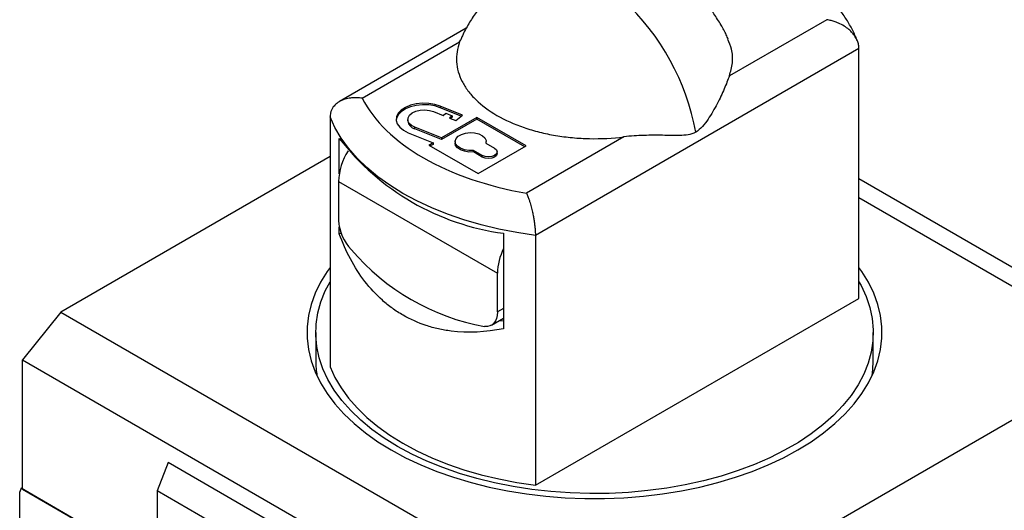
# Model space of a CAD drawing. Header units: millimetres. Extents: x 13 to 546, y 13 to 419.
# Tile 12 of 14: x 466 to 517, y 354 to 380. Entities that reach past the tile are written whole.
import ezdxf

# ---------------------------------------------------------------- set-up
doc = ezdxf.new("R2010")
doc.units = ezdxf.units.MM
doc.header["$LTSCALE"] = 2

msp = doc.modelspace()

# ---------------------------------------------------------------- linework, layer by layer
for p, q in [((507.81, 379.637), (502.781, 376.734)), ((489.189, 379.192), (482.636, 375.408)), ((483.816, 375.583), (488.845, 378.486)), ((488.845, 378.486), (488.903, 378.599)), ((509.476, 378.149), (492.757, 368.498)), ((509.476, 365.248), (509.476, 378.149)), ((488.992, 374.711), (487.845, 375.175)), ((487.845, 375.175), (487.845, 375.093)), ((488.925, 374.657), (487.845, 375.093)), ((482.151, 374.621), (482.151, 361.72)), ((486.163, 374.489), (486.163, 374.408)), ((487.501, 374.891), (487.992, 374.693)), ((489.732, 374.589), (487.9, 373.532)), ((489.732, 374.508), (487.9, 373.45)), ((487.992, 374.693), (488.136, 374.811)), ((488.136, 374.811), (488.463, 374.678)), ((488.463, 374.678), (488.32, 374.56)), ((488.32, 374.56), (488.648, 374.428)), ((488.463, 374.597), (488.386, 374.533)), ((488.463, 374.678), (488.463, 374.597)), ((488.648, 374.428), (488.992, 374.711)), ((492.278, 373.12), (489.732, 374.589)), ((489.732, 374.589), (489.732, 374.508)), ((492.207, 373.079), (489.732, 374.508)), ((487.9, 373.532), (486.526, 374.087)), ((486.526, 374.006), (486.526, 374.087)), ((487.9, 373.45), (486.526, 374.006)), ((482.626, 371.687), (482.626, 373.508)), ((486.181, 373.804), (487.469, 373.283)), ((487.9, 373.532), (487.9, 373.45)), ((497.331, 373.588), (492.302, 370.684)), ((487.469, 373.283), (487.257, 373.161)), ((487.257, 373.161), (489.803, 371.691)), ((487.469, 373.201), (487.328, 373.12)), ((487.469, 373.283), (487.469, 373.201)), ((488.611, 373.346), (488.611, 373.264)), ((490.015, 372.63), (489.56, 372.892)), ((489.56, 372.811), (489.56, 372.892)), ((489.803, 371.691), (492.278, 373.12)), ((490.197, 373.26), (490.651, 372.997)), ((490.211, 373.264), (490.21, 373.252)), ((490.211, 373.264), (490.211, 373.346)), ((482.151, 372.578), (468.236, 364.545)), ((490.015, 372.548), (489.56, 372.811)), ((490.015, 372.548), (490.015, 372.63)), ((490.783, 372.732), (490.783, 372.814)), ((525.37, 362.245), (509.476, 371.421)), ((482.59, 371.282), (490.793, 366.547)), ((482.59, 371.282), (482.59, 369.282)), ((509.476, 370.455), (523.39, 362.422)), ((482.626, 368.582), (482.626, 368.945)), ((482.626, 368.582), (482.715, 368.633)), ((491.112, 368.609), (491.112, 363.683)), ((492.757, 368.498), (492.757, 355.597)), ((490.793, 364.547), (490.793, 366.547)), ((492.757, 355.597), (509.476, 365.248)), ((491.112, 364.731), (490.793, 364.547)), ((468.236, 364.545), (466.256, 362.082)), ((468.236, 364.545), (497.652, 347.564)), ((490.482, 363.86), (491.112, 364.223)), ((490.922, 364.114), (491.112, 364.094)), ((481.413, 363.484), (481.413, 362.014)), ((510.213, 362.014), (510.213, 363.484)), ((523.39, 362.422), (497.652, 347.564)), ((466.256, 362.082), (495.672, 345.101)), ((466.256, 355.4), (466.256, 362.082)), ((473.787, 356.769), (473.221, 355.311)), ((488.141, 348.482), (473.787, 356.769)), ((466.185, 355.441), (466.115, 355.259)), ((466.115, 353.697), (466.115, 355.259)), ((466.185, 355.441), (466.256, 355.482)), ((473.044, 351.481), (466.185, 355.441)), ((466.256, 355.4), (473.221, 351.379)), ((487.575, 347.024), (473.221, 355.311)), ((473.221, 355.311), (473.221, 347.95))]:
    msp.add_line(p, q)
at = {"flags": 128}
for points in [[(487.845, 375.093), (487.56, 375.183), (487.247, 375.234), (486.923, 375.243), (486.603, 375.21), (486.304, 375.138), (486.04, 375.028), (485.825, 374.888), (485.67, 374.723), (485.582, 374.543), (485.565, 374.448)], [(487.845, 375.175), (487.56, 375.265), (487.247, 375.315), (486.923, 375.325), (486.603, 375.292), (486.304, 375.219), (486.04, 375.11), (485.825, 374.969), (485.67, 374.805), (485.582, 374.624), (485.566, 374.437), (485.622, 374.253), (485.749, 374.08), (485.938, 373.928), (486.181, 373.804)], [(486.526, 374.087), (486.349, 374.183), (486.227, 374.303), (486.168, 374.439), (486.177, 374.578), (486.255, 374.711), (486.393, 374.825), (486.582, 374.912), (486.806, 374.965), (487.047, 374.98), (487.285, 374.954), (487.501, 374.891)], [(492.757, 368.498), (491.8, 368.642), (490.863, 368.825), (489.951, 369.046), (489.068, 369.303), (488.218, 369.596), (487.407, 369.922), (486.637, 370.281), (485.914, 370.67), (485.239, 371.088), (484.618, 371.532), (484.052, 372.001), (483.545, 372.491), (483.1, 373.001), (482.717, 373.528), (482.401, 374.069), (482.151, 374.621)], [(489.56, 372.892), (489.322, 372.887), (489.091, 372.923), (488.889, 372.996), (488.734, 373.1), (488.638, 373.226), (488.611, 373.363), (488.656, 373.499), (488.767, 373.62), (488.936, 373.718), (489.147, 373.782), (489.381, 373.808), (489.618, 373.792), (489.837, 373.737), (490.017, 373.647), (490.144, 373.53), (490.206, 373.397), (490.197, 373.26)], [(489.56, 372.811), (489.322, 372.805), (489.091, 372.841), (488.889, 372.914), (488.734, 373.018), (488.638, 373.145), (488.611, 373.264)], [(490.651, 372.997), (490.749, 372.913), (490.783, 372.814), (490.749, 372.714), (490.651, 372.63), (490.505, 372.574), (490.333, 372.554), (490.161, 372.574), (490.015, 372.63)], [(490.783, 372.732), (490.749, 372.633), (490.651, 372.548), (490.505, 372.492), (490.333, 372.472), (490.161, 372.492), (490.015, 372.548)], [(482.151, 366.843), (481.999, 366.629), (481.659, 366.077), (481.385, 365.514), (481.179, 364.94), (481.041, 364.361), (480.972, 363.777), (480.972, 363.191), (481.041, 362.607), (481.179, 362.027), (481.385, 361.454), (481.659, 360.89), (481.999, 360.339), (482.402, 359.802), (482.869, 359.282), (483.396, 358.782), (483.981, 358.304), (484.62, 357.85), (485.313, 357.422), (486.054, 357.022), (486.84, 356.653), (487.669, 356.315), (488.535, 356.011), (489.435, 355.742), (490.365, 355.509), (491.321, 355.313), (492.297, 355.155), (493.29, 355.036), (494.295, 354.956), (495.306, 354.916), (496.32, 354.916), (497.332, 354.956), (498.336, 355.036), (499.329, 355.155), (500.305, 355.313), (501.261, 355.509), (502.191, 355.742), (503.091, 356.011), (503.958, 356.315), (504.786, 356.653), (505.573, 357.022), (506.314, 357.422), (507.006, 357.85), (507.646, 358.304), (508.23, 358.782), (508.757, 359.282), (509.224, 359.802), (509.628, 360.339), (509.967, 360.89), (510.241, 361.454), (510.447, 362.027), (510.585, 362.607), (510.654, 363.191), (510.654, 363.777), (510.585, 364.361), (510.447, 364.94), (510.241, 365.514), (509.967, 366.077), (509.628, 366.629), (509.476, 366.843)], [(509.476, 366.11), (509.584, 365.914), (509.844, 365.354), (510.036, 364.784), (510.158, 364.208), (510.211, 363.629), (510.193, 363.049), (510.106, 362.471), (509.949, 361.898), (509.722, 361.332), (509.429, 360.777), (509.068, 360.236), (508.644, 359.71), (508.156, 359.202), (507.609, 358.716), (507.004, 358.252), (506.345, 357.814), (505.634, 357.404), (504.875, 357.023), (504.073, 356.674), (503.23, 356.358), (502.351, 356.077), (501.44, 355.832), (500.501, 355.624), (499.54, 355.454), (498.561, 355.324), (497.568, 355.233), (496.567, 355.182), (495.562, 355.172), (494.558, 355.203), (493.56, 355.273), (492.574, 355.384), (491.603, 355.534), (490.653, 355.723), (489.727, 355.95), (488.832, 356.213), (487.97, 356.512), (487.147, 356.845), (486.366, 357.21), (485.631, 357.606), (484.945, 358.03), (484.313, 358.481), (483.736, 358.956), (483.219, 359.454), (482.762, 359.971), (482.37, 360.505), (482.042, 361.053), (481.782, 361.614), (481.59, 362.183), (481.468, 362.759), (481.415, 363.339), (481.433, 363.919), (481.52, 364.497), (481.678, 365.07), (481.904, 365.635), (482.151, 366.11)], [(490.793, 364.547), (490.781, 364.373), (490.747, 364.217), (490.69, 364.081), (490.613, 363.969), (490.517, 363.882), (490.403, 363.823), (490.275, 363.793), (490.136, 363.793)], [(482.151, 361.72), (482.401, 361.167), (482.717, 360.626), (483.1, 360.1), (483.545, 359.59), (484.052, 359.099), (484.618, 358.631), (485.239, 358.187), (485.914, 357.769), (486.637, 357.38), (487.407, 357.021), (488.218, 356.694), (489.068, 356.402), (489.951, 356.144), (490.863, 355.924), (491.8, 355.741), (492.757, 355.597)], [(510.153, 361.257), (510.193, 361.579), (510.213, 362.014)]]:
    msp.add_lwpolyline(points, dxfattribs=at)
for centre, radius, start, end in [((488.912, 371.614), 12.327, 10.3398, 47.0781), ((486.632, 374.466), 0.473, 187.1226, 256.9623), ((492.831, 381.387), 12.893, 217.6713, 262.3341), ((485.814, 371.161), 3.226, 148.0642, 177.842), ((484.926, 369.398), 2.339, 182.852, 224.1239), ((493.875, 366.452), 3.083, 153.6538, 178.2385), ((492.27, 375.445), 11.846, 220.3866, 259.6187), ((486.253, 362.016), 4.84, 180.0196, 189.0228)]:
    msp.add_arc(centre, radius, start, end)
for points, knots in [([(509.392, 378.528), (509.362, 378.61), (509.263, 378.878), (509.036, 379.316), (508.717, 379.841), (508.341, 380.351), (507.914, 380.844), (507.437, 381.317), (506.913, 381.768), (506.345, 382.194), (505.737, 382.595), (505.091, 382.969), (504.41, 383.314), (503.699, 383.631), (502.961, 383.917), (502.198, 384.173), (501.416, 384.398), (500.62, 384.591), (499.838, 384.75), (499.316, 384.83), (499.068, 384.868)], [0, 0, 0, 0, 0.02491, 0.080775, 0.137339, 0.194557, 0.252335, 0.31054, 0.369032, 0.427678, 0.486369, 0.545009, 0.603523, 0.66187, 0.720009, 0.777896, 0.835463, 0.892593, 0.949057, 1, 1, 1, 1]), ([(502.352, 379.36), (502.231, 379.557), (502.06, 379.836), (501.771, 380.227), (501.504, 380.554), (501.158, 380.926), (500.763, 381.295), (500.317, 381.654), (499.826, 381.99), (499.292, 382.296), (498.72, 382.562), (498.118, 382.784), (497.489, 382.956), (496.841, 383.074), (496.179, 383.136), (495.51, 383.139), (494.839, 383.082), (494.174, 382.965), (493.518, 382.789), (492.881, 382.551), (492.386, 382.326), (492.117, 382.163), (492.042, 382.117)], [0, 0, 0, 0, 0.058536, 0.082711, 0.123004, 0.165336, 0.211203, 0.259558, 0.309919, 0.361865, 0.415062, 0.469239, 0.524185, 0.579733, 0.635756, 0.692158, 0.748867, 0.805828, 0.863004, 0.920366, 0.977898, 1, 1, 1, 1]), ([(492.042, 382.117), (491.92, 382.048), (491.599, 381.864), (491.117, 381.508), (490.596, 381.057), (490.118, 380.558), (489.686, 380.015), (489.307, 379.431), (489.044, 378.957), (488.928, 378.671), (488.899, 378.6)], [0, 0, 0, 0, 0.087897, 0.230774, 0.374061, 0.517796, 0.662046, 0.806911, 0.952541, 1, 1, 1, 1]), ([(509.476, 378.149), (509.475, 378.182), (509.473, 378.246), (509.456, 378.346), (509.43, 378.446), (509.393, 378.548), (509.346, 378.65), (509.287, 378.751), (509.218, 378.851), (509.139, 378.949), (509.049, 379.044), (508.911, 379.17), (508.704, 379.32), (508.462, 379.447), (508.237, 379.535), (508.035, 379.597), (507.888, 379.623), (507.81, 379.637)], [0, 0, 0, 0, 0.046456, 0.093484, 0.141173, 0.18961, 0.238879, 0.289058, 0.340221, 0.392439, 0.445779, 0.500302, 0.618109, 0.749928, 0.821121, 0.904475, 1, 1, 1, 1]), ([(502.72, 378.629), (502.687, 378.704), (502.578, 378.954), (502.445, 379.193), (502.352, 379.36)], [0, 0, 0, 0, 0.300244, 1, 1, 1, 1]), ([(488.845, 378.486), (488.718, 378.148), (488.666, 377.807), (488.697, 377.294), (488.726, 377.121), (488.822, 376.782), (488.953, 376.448), (489.155, 376.127), (489.392, 375.811), (489.529, 375.656), (489.984, 375.214), (490.347, 374.944), (491.195, 374.454), (491.663, 374.245), (492.428, 373.983), (492.695, 373.904), (493.242, 373.766), (493.799, 373.65), (494.377, 373.574), (494.964, 373.519), (495.264, 373.502), (496.155, 373.484), (496.745, 373.514), (497.331, 373.588)], [0, 0, 0, 0, 0.125, 0.125, 0.1875, 0.1875, 0.25, 0.3125, 0.3125, 0.375, 0.375, 0.5, 0.5, 0.625, 0.625, 0.6875, 0.6875, 0.75, 0.8125, 0.8125, 0.875, 0.875, 1, 1, 1, 1]), ([(502.781, 376.734), (502.845, 376.959), (502.976, 377.416), (502.941, 378.058), (502.776, 378.454), (502.706, 378.623)], [0, 0, 0, 0, 0.35867, 0.727741, 1, 1, 1, 1]), ([(502.781, 376.734), (502.704, 376.531), (502.616, 376.304), (502.407, 375.819), (502.286, 375.56), (502.009, 375.031), (501.854, 374.763), (501.587, 374.373), (501.492, 374.245), (501.282, 374.008), (501.167, 373.9), (501.039, 373.827)], [0, 0, 0, 0, 0.25, 0.25, 0.5, 0.5, 0.75, 0.75, 0.875, 0.875, 1, 1, 1, 1]), ([(483.816, 375.583), (483.77, 375.589), (483.681, 375.601), (483.551, 375.608), (483.43, 375.609), (483.318, 375.604), (483.145, 375.587), (482.924, 375.54), (482.662, 375.435), (482.441, 375.283), (482.291, 375.108), (482.205, 374.938), (482.159, 374.784), (482.154, 374.675), (482.151, 374.621)], [0, 0, 0, 0, 0.056267, 0.109449, 0.159521, 0.206461, 0.25025, 0.379656, 0.499976, 0.634644, 0.761111, 0.841355, 0.920853, 1, 1, 1, 1]), ([(501.039, 373.827), (500.911, 373.752), (500.778, 373.716), (500.506, 373.674), (500.365, 373.666), (499.938, 373.655), (499.642, 373.663), (499.023, 373.671), (498.701, 373.673), (498.027, 373.653), (497.682, 373.632), (497.331, 373.588)], [0, 0, 0, 0, 0.125, 0.125, 0.25, 0.25, 0.5, 0.5, 0.75, 0.75, 1, 1, 1, 1]), ([(492.302, 370.684), (492.314, 370.656), (492.338, 370.601), (492.373, 370.512), (492.405, 370.424), (492.434, 370.339), (492.479, 370.196), (492.539, 369.988), (492.603, 369.723), (492.653, 369.482), (492.691, 369.264), (492.721, 369.053), (492.742, 368.853), (492.755, 368.665), (492.757, 368.553), (492.757, 368.498)], [0, 0, 0, 0, 0.05859, 0.112907, 0.162953, 0.208731, 0.250244, 0.382304, 0.500251, 0.590273, 0.677161, 0.761222, 0.842796, 0.922255, 1, 1, 1, 1]), ([(491.112, 363.683), (490.192, 363.498), (489.287, 363.448), (488.18, 363.587), (487.959, 363.625), (487.528, 363.721), (487.317, 363.78), (486.697, 363.984), (486.301, 364.16), (485.733, 364.487), (485.547, 364.607), (485.189, 364.865), (485.017, 365.003), (484.523, 365.442), (484.22, 365.768), (483.669, 366.483), (483.419, 366.875), (482.98, 367.696), (482.79, 368.129), (482.626, 368.582)], [0, 0, 0, 0, 0.25, 0.25, 0.3125, 0.3125, 0.375, 0.375, 0.5, 0.5, 0.5625, 0.5625, 0.625, 0.625, 0.75, 0.75, 0.875, 0.875, 1, 1, 1, 1])]:
    msp.add_open_spline(points, degree=3, knots=knots)
msp.add_open_spline([(483.816, 375.583), (485.013, 373.222), (488.212, 371.375), (492.302, 370.684)], degree=3)

doc.saveas('drawing.dxf')
